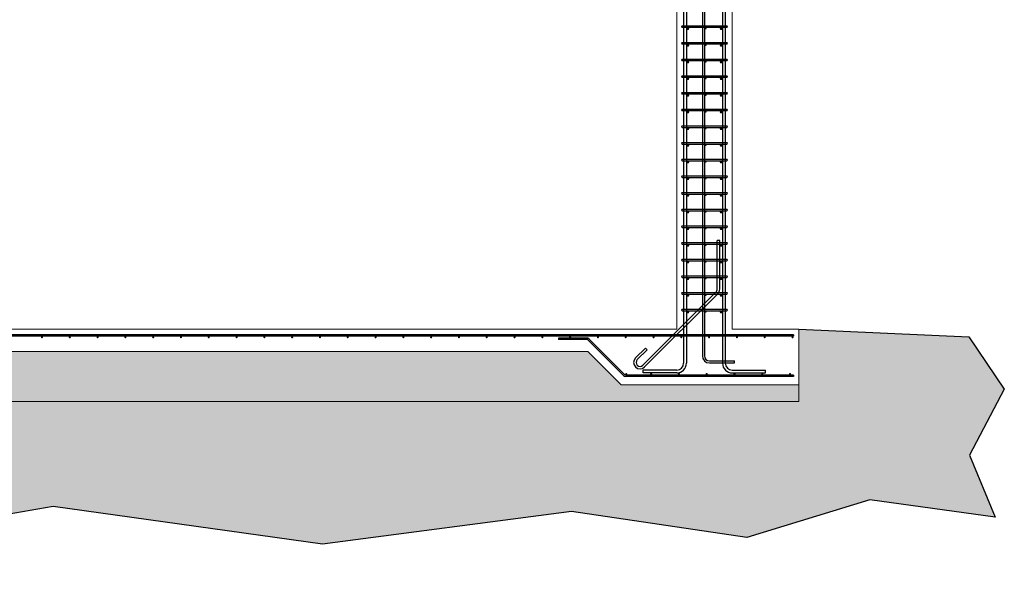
# Model space of a CAD drawing. Header units: inches. Extents: x 25395 to 30159, y 885 to 2190.
# Tile 7 of 15: x 26464 to 26818, y 906 to 1106. Entities that reach past the tile are written whole.
import ezdxf

# ---------------------------------------------------------------- set-up
doc = ezdxf.new("R2010")
doc.units = ezdxf.units.IN
doc.header["$LTSCALE"] = 0.01
doc.header["$MEASUREMENT"] = 0
for name, color, linetype, lineweight in [('A-WALL-FULL-INTR', 3, 'Continuous', 13), ('G-SECT2', 4, 'Continuous', 30), ('S-WALL-SHEA', 115, 'Continuous', 30), ('SDTL', 6, 'Continuous', 25)]:
    doc.layers.add(name, color=color, linetype=linetype, lineweight=lineweight)

msp = doc.modelspace()

# ---------------------------------------------------------------- hatches: boundary and pattern name
at = {"layer": 'G-SECT2'}
h = msp.add_hatch(dxfattribs=at)
h.set_pattern_fill('GRAVEL', color=256, scale=7.5)
h.set_pattern_definition([(228.0127875, (5.4, 7.5), (-60, -67.5), [1.00902, -99.8931604]), (184.9697407, (4.725, 6.75), (90, 7.5), [1.73151, -171.4194357]), (132.510447, (3, 6.6), (75, -82.5), [1.22091, -120.8702445]), (267.273689, (0.075, 4.725), (7.5, 150), [1.576785, -156.1016853]), (292.8336542, (0, 3.15), (-37.5, 90), [1.5461625, -153.0702985]), (357.273689, (0.6, 1.725), (-150, 7.5), [1.576785, -156.1016853]), (37.6942405, (2.175, 1.65), (-97.5, -75), [2.0852175, -206.4363641]), (72.2553284, (3.825, 2.925), (52.5, 165), [1.96866, -194.8974112]), (121.4295656, (4.425, 4.8), (-60, 97.5), [1.582125, -156.6305483]), (175.2363583, (3.6, 6.15), (82.5, -7.5), [1.80624, -88.5057193]), (222.3974378, (1.8, 6.3), (-90, -82.5), [2.33586, -231.2503125]), (138.8140748, (7.5, 4.65), (-52.5, 45), [0.7972575, -78.928836]), (171.4692344, (6.9, 5.175), (97.5, -15), [1.5167775, -150.1613356]), (225, (5.4, 5.4), (-8e-16, -7.5), [1.0606575, -9.5459442]), (203.1985905, (4.875, 6.3), (37.5, 15), [0.571185, -56.5471133]), (291.8014095, (4.35, 6.075), (-7.5, 22.5), [0.8077725, -39.5809636]), (30.9637565, (4.65, 5.325), (22.5, 15), [1.3119675, -42.4201717]), (161.565051, (5.775, 6), (15, -7.5), [0.9486825, -22.7684]), (16.3895403, (0, 6.075), (75, 22.5), [1.329, -131.5713386]), (70.346176, (1.275, 6.45), (-30, -82.5), [1.1149575, -110.3805581]), (293.1985905, (5.775, 7.5), (-15, 37.5), [1.1423625, -55.9759358]), (343.6104597, (6.225, 6.45), (-75, 22.5), [1.329, -131.5713386]), (339.4439548, (0, 1.425), (-37.5, 15), [1.2816, -62.798428]), (294.7751406, (1.2, 0.975), (-37.5, 82.5), [1.073835, -106.309823]), (66.8014095, (5.85, 0), (15, 37.5), [1.1423625, -55.9759358]), (17.3540246, (6.3, 1.05), (-97.5, -30), [1.2572325, -124.4656771]), (69.4439548, (2.175, 0), (-15, -37.5), [0.6408, -63.439228]), (101.3099325, (5.4, 0), (-7.5, 30), [0.382425, -37.8602214]), (165.9637565, (5.325, 0.375), (22.5, -7.5), [1.5461625, -29.3771297]), (186.009006, (3.825, 0.75), (75, 7.5), [1.432875, -141.8544238]), (303.6900675, (4.65, 4.65), (-7.5, 15), [1.081665, -25.9599696]), (353.1572266, (5.25, 3.75), (127.5, -15), [1.888455, -186.9567197]), (60.945396, (7.125, 3.525), (-30, -52.5), [0.77217, -76.445056]), (90, (7.5, 4.2), (-7.5, 7.5), [0.45, -7.05]), (120.2564372, (3.675, 0.975), (30, -52.5), [1.04193, -103.1514]), (48.0127875, (3.15, 1.875), (60, 67.5), [2.01804, -98.8841404]), (0, (4.5, 3.375), (7.5, 7.5), [1.95, -5.55]), (325.3048465, (6.45, 3.375), (75, -52.5), [1.185855, -117.3995573]), (254.054604, (7.425, 2.7), (-7.5, -30), [1.092015, -53.5088092]), (207.6459754, (7.125, 1.65), (-142.5, -75), [1.7779875, -176.0210564]), (175.4260787, (5.55, 0.825), (-97.5, 7.5), [1.8809925, -186.2180506])])
h.paths.add_polyline_path([(26744.44, 968.45), (26744.44, 974.45), (26680.44, 974.45), (26668.44, 986.45), (26312.44, 986.45), (26300.44, 974.45), (26236.44, 974.45), (26224.44, 986.45), (25988.44, 986.45), (25976.44, 974.45), (25912.44, 974.45), (25900.44, 986.45), (25544.44, 986.45), (25532.44, 974.45), (25468.44, 974.45), (25468.44, 968.45)])
at = {"layer": 'S-WALL-SHEA'}
h = msp.add_hatch(dxfattribs=at)
h.set_pattern_fill('EARTH', color=256, scale=35)
h.paths.add_polyline_path([(26818.31, 972.84), (26805.52, 991.75), (26744.44, 994.45), (26744.44, 974.45), (26744.44, 968.45), (25468.44, 968.45), (25468.44, 974.45), (25468.44, 994.45), (25407.35, 991.75), (25394.57, 972.84), (25407.1, 949.07), (25397.89, 926.83), (25442.9, 932.97), (25487.14, 919.42), (25550.3, 928.88), (25639.81, 917.12), (25736.8, 930.66), (25855.52, 909.95), (25936.84, 924.52), (26087.33, 905.85), (26106.44, 905.85), (26125.54, 905.85), (26276.03, 924.52), (26357.35, 909.95), (26476.07, 930.66), (26573.06, 917.12), (26662.57, 928.88), (26725.73, 919.42), (26769.97, 932.97), (26814.98, 926.83), (26805.77, 949.07)])

# ---------------------------------------------------------------- linework, layer by layer
at = {"layer": 'A-WALL-FULL-INTR'}
for p, q in [((26720.44, 1304.45), (26720.44, 994.45)), ((26700.44, 1282.45), (26700.44, 994.45)), ((26700.44, 994.45), (26280.44, 994.45)), ((26720.44, 994.45), (26744.44, 994.45)), ((26720.44, 994.45), (26744.44, 994.45)), ((26744.44, 994.45), (26744.44, 974.45)), ((26668.44, 986.45), (26312.44, 986.45)), ((26668.44, 986.45), (26680.44, 974.45)), ((26680.44, 974.45), (26744.44, 974.45)), ((26744.44, 974.45), (26744.44, 968.45)), ((26744.44, 968.45), (25468.44, 968.45))]:
    msp.add_line(p, q, dxfattribs=at)
at = {"layer": 'S-WALL-SHEA'}
msp.add_lwpolyline([(26744.44, 994.45), (26805.52, 991.75), (26818.31, 972.84), (26805.77, 949.07), (26814.98, 926.83), (26769.97, 932.97), (26725.73, 919.42), (26662.57, 928.88), (26573.06, 917.12), (26476.07, 930.66), (26357.35, 909.95), (26276.03, 924.52), (26125.54, 905.85), (26106.44, 905.85)], dxfattribs=at)
at = {"layer": 'SDTL'}
for p, q in [((26716.94, 1298.2), (26716.94, 982.2)), ((26717.94, 1298.2), (26717.94, 982.2)), ((26702.94, 1296.2), (26702.94, 982.2)), ((26703.94, 1296.2), (26703.94, 982.2)), ((26709.69, 1294.7), (26709.69, 984.82)), ((26710.44, 1294.7), (26710.44, 984.82)), ((26702.44, 1103.62), (26718.44, 1103.62)), ((26702.44, 1103.12), (26718.44, 1103.12)), ((26702.44, 1097.62), (26718.44, 1097.62)), ((26702.44, 1097.12), (26718.44, 1097.12)), ((26702.44, 1091.62), (26718.44, 1091.62)), ((26702.44, 1091.12), (26718.44, 1091.12)), ((26702.44, 1085.62), (26718.44, 1085.62)), ((26702.44, 1085.12), (26718.44, 1085.12)), ((26702.44, 1079.62), (26718.44, 1079.62)), ((26702.44, 1079.12), (26718.44, 1079.12)), ((26702.44, 1073.62), (26718.44, 1073.62)), ((26702.44, 1073.12), (26718.44, 1073.12)), ((26702.44, 1067.62), (26718.44, 1067.62)), ((26702.44, 1067.12), (26718.44, 1067.12)), ((26702.44, 1061.62), (26718.44, 1061.62)), ((26702.44, 1061.12), (26718.44, 1061.12)), ((26702.44, 1055.62), (26718.44, 1055.62)), ((26702.44, 1055.12), (26718.44, 1055.12)), ((26702.44, 1049.62), (26718.44, 1049.62)), ((26702.44, 1049.12), (26718.44, 1049.12)), ((26702.44, 1043.62), (26718.44, 1043.62)), ((26702.44, 1043.12), (26718.44, 1043.12)), ((26702.44, 1037.62), (26718.44, 1037.62)), ((26702.44, 1037.12), (26718.44, 1037.12)), ((26702.44, 1031.62), (26718.44, 1031.62)), ((26702.44, 1031.12), (26718.44, 1031.12)), ((26702.44, 1025.62), (26718.44, 1025.62)), ((26702.44, 1025.12), (26718.44, 1025.12)), ((26715.06, 1008.92), (26715.06, 1026.42)), ((26715.94, 1026.42), (26715.06, 1026.42)), ((26715.94, 1008.92), (26715.94, 1026.42)), ((26702.44, 1019.62), (26718.44, 1019.62)), ((26702.44, 1019.12), (26718.44, 1019.12)), ((26702.44, 1013.62), (26718.44, 1013.62)), ((26702.44, 1013.12), (26718.44, 1013.12)), ((26714.58, 1007.77), (26688.29, 981.47)), ((26688.91, 980.85), (26715.2, 1007.15)), ((26702.44, 1007.62), (26718.44, 1007.62)), ((26702.44, 1007.12), (26718.44, 1007.12)), ((26702.44, 1001.62), (26718.44, 1001.62)), ((26702.44, 1001.12), (26718.44, 1001.12)), ((26742.44, 992.45), (25470.44, 992.45)), ((26742.44, 991.95), (25470.44, 991.95)), ((26742.44, 992.45), (26742.44, 991.95)), ((26668.05, 991.26), (26657.9, 991.26)), ((26657.9, 991.26), (26657.9, 990.76)), ((26668.05, 990.76), (26657.9, 990.76)), ((26681.35, 977.78), (26668.59, 990.54)), ((26681.67, 978.17), (26668.94, 990.89)), ((26685.64, 984.12), (26689.17, 987.66)), ((26686.25, 983.5), (26689.79, 987.04)), ((26689.79, 987.04), (26689.17, 987.66)), ((26712.19, 983.07), (26721.19, 983.07)), ((26712.19, 982.32), (26721.19, 982.32)), ((26721.19, 982.32), (26721.19, 983.07)), ((26742.44, 977.95), (26682.2, 977.95)), ((26700.44, 979.7), (26688.44, 979.7)), ((26688.44, 978.7), (26688.44, 979.7)), ((26700.44, 978.7), (26688.44, 978.7)), ((26720.44, 979.7), (26732.44, 979.7)), ((26720.44, 978.7), (26732.44, 978.7)), ((26732.44, 978.7), (26732.44, 979.7)), ((26742.44, 977.95), (26742.44, 977.45)), ((26742.44, 977.45), (26682.14, 977.45))]:
    msp.add_line(p, q, dxfattribs=at)
for points, const_width in [([(26704.69, 1102.62, -1), (26704.19, 1102.62, -1)], 0.499), ([(26711, 1102.75, -1), (26710.62, 1102.75, -1)], 0.374), ([(26716.69, 1102.62, -1), (26716.19, 1102.62, -1)], 0.499), ([(26704.69, 1096.62, -1), (26704.19, 1096.62, -1)], 0.499), ([(26711, 1096.75, -1), (26710.62, 1096.75, -1)], 0.374), ([(26716.69, 1096.62, -1), (26716.19, 1096.62, -1)], 0.499), ([(26704.69, 1090.62, -1), (26704.19, 1090.62, -1)], 0.499), ([(26711, 1090.75, -1), (26710.62, 1090.75, -1)], 0.374), ([(26716.69, 1090.62, -1), (26716.19, 1090.62, -1)], 0.499), ([(26704.69, 1084.62, -1), (26704.19, 1084.62, -1)], 0.499), ([(26711, 1084.75, -1), (26710.62, 1084.75, -1)], 0.374), ([(26716.69, 1084.62, -1), (26716.19, 1084.62, -1)], 0.499), ([(26704.69, 1078.62, -1), (26704.19, 1078.62, -1)], 0.499), ([(26711, 1078.75, -1), (26710.62, 1078.75, -1)], 0.374), ([(26716.69, 1078.62, -1), (26716.19, 1078.62, -1)], 0.499), ([(26704.69, 1072.62, -1), (26704.19, 1072.62, -1)], 0.499), ([(26711, 1072.75, -1), (26710.62, 1072.75, -1)], 0.374), ([(26716.69, 1072.62, -1), (26716.19, 1072.62, -1)], 0.499), ([(26704.69, 1066.62, -1), (26704.19, 1066.62, -1)], 0.499), ([(26711, 1066.75, -1), (26710.62, 1066.75, -1)], 0.374), ([(26716.69, 1066.62, -1), (26716.19, 1066.62, -1)], 0.499), ([(26704.69, 1060.62, -1), (26704.19, 1060.62, -1)], 0.499), ([(26711, 1060.75, -1), (26710.62, 1060.75, -1)], 0.374), ([(26716.69, 1060.62, -1), (26716.19, 1060.62, -1)], 0.499), ([(26704.69, 1054.62, -1), (26704.19, 1054.62, -1)], 0.499), ([(26711, 1054.75, -1), (26710.62, 1054.75, -1)], 0.374), ([(26716.69, 1054.62, -1), (26716.19, 1054.62, -1)], 0.499), ([(26704.69, 1048.62, -1), (26704.19, 1048.62, -1)], 0.499), ([(26711, 1048.75, -1), (26710.62, 1048.75, -1)], 0.374), ([(26716.69, 1048.62, -1), (26716.19, 1048.62, -1)], 0.499), ([(26704.69, 1042.62, -1), (26704.19, 1042.62, -1)], 0.499), ([(26711, 1042.75, -1), (26710.62, 1042.75, -1)], 0.374), ([(26716.69, 1042.62, -1), (26716.19, 1042.62, -1)], 0.499), ([(26704.69, 1036.62, -1), (26704.19, 1036.62, -1)], 0.499), ([(26711, 1036.75, -1), (26710.62, 1036.75, -1)], 0.374), ([(26716.69, 1036.62, -1), (26716.19, 1036.62, -1)], 0.499), ([(26704.69, 1030.62, -1), (26704.19, 1030.62, -1)], 0.499), ([(26711, 1030.75, -1), (26710.62, 1030.75, -1)], 0.374), ([(26716.69, 1030.62, -1), (26716.19, 1030.62, -1)], 0.499), ([(26704.69, 1024.62, -1), (26704.19, 1024.62, -1)], 0.499), ([(26711, 1024.75, -1), (26710.62, 1024.75, -1)], 0.374), ([(26716.69, 1024.62, -1), (26716.19, 1024.62, -1)], 0.499), ([(26704.69, 1018.62, -1), (26704.19, 1018.62, -1)], 0.499), ([(26711, 1018.75, -1), (26710.62, 1018.75, -1)], 0.374), ([(26716.69, 1018.62, -1), (26716.19, 1018.62, -1)], 0.499), ([(26704.69, 1012.62, -1), (26704.19, 1012.62, -1)], 0.499), ([(26711, 1012.75, -1), (26710.62, 1012.75, -1)], 0.374), ([(26716.69, 1012.62, -1), (26716.19, 1012.62, -1)], 0.499), ([(26704.69, 1006.62, -1), (26704.19, 1006.62, -1)], 0.499), ([(26711, 1006.75, -1), (26710.62, 1006.75, -1)], 0.374), ([(26716.69, 1006.62, -1), (26716.19, 1006.62, -1)], 0.499), ([(26704.69, 1000.62, -1), (26704.19, 1000.62, -1)], 0.499), ([(26711, 1000.75, -1), (26710.62, 1000.75, -1)], 0.374), ([(26716.69, 1000.62, -1), (26716.19, 1000.62, -1)], 0.499), ([(26471.92, 991.57, 1), (26472.3, 991.57, 1)], 0.374), ([(26481.92, 991.57, 1), (26482.3, 991.57, 1)], 0.374), ([(26491.92, 991.57, 1), (26492.3, 991.57, 1)], 0.374), ([(26501.92, 991.57, 1), (26502.3, 991.57, 1)], 0.374), ([(26511.92, 991.57, 1), (26512.3, 991.57, 1)], 0.374), ([(26521.92, 991.57, 1), (26522.3, 991.57, 1)], 0.374), ([(26531.92, 991.57, 1), (26532.3, 991.57, 1)], 0.374), ([(26541.92, 991.57, 1), (26542.3, 991.57, 1)], 0.374), ([(26551.92, 991.57, 1), (26552.3, 991.57, 1)], 0.374), ([(26561.92, 991.57, 1), (26562.3, 991.57, 1)], 0.374), ([(26571.92, 991.57, 1), (26572.3, 991.57, 1)], 0.374), ([(26581.92, 991.57, 1), (26582.3, 991.57, 1)], 0.374), ([(26591.92, 991.57, 1), (26592.3, 991.57, 1)], 0.374), ([(26601.92, 991.57, 1), (26602.3, 991.57, 1)], 0.374), ([(26611.92, 991.57, 1), (26612.3, 991.57, 1)], 0.374), ([(26621.92, 991.57, 1), (26622.3, 991.57, 1)], 0.374), ([(26631.92, 991.57, 1), (26632.3, 991.57, 1)], 0.374), ([(26641.92, 991.57, 1), (26642.3, 991.57, 1)], 0.374), ([(26651.92, 991.57, 1), (26652.3, 991.57, 1)], 0.374), ([(26661.92, 991.57, 1), (26662.3, 991.57, 1)], 0.374), ([(26671.92, 991.57, 1), (26672.3, 991.57, 1)], 0.374), ([(26681.92, 991.57, 1), (26682.3, 991.57, 1)], 0.374), ([(26691.92, 991.57, 1), (26692.3, 991.57, 1)], 0.374), ([(26701.92, 991.57, 1), (26702.3, 991.57, 1)], 0.374), ([(26711.92, 991.57, 1), (26712.3, 991.57, 1)], 0.374), ([(26721.92, 991.57, 1), (26722.3, 991.57, 1)], 0.374), ([(26731.92, 991.57, 1), (26732.3, 991.57, 1)], 0.374), ([(26741.92, 991.57, 1), (26742.3, 991.57, 1)], 0.374), ([(26682.47, 978.32, -1), (26682.09, 978.32, -1)], 0.374), ([(26691.44, 978.32, -1), (26691.06, 978.32, -1)], 0.374), ([(26701.44, 978.32, -1), (26701.06, 978.32, -1)], 0.374), ([(26711.44, 978.32, -1), (26711.06, 978.32, -1)], 0.374), ([(26721.44, 978.32, -1), (26721.06, 978.32, -1)], 0.374), ([(26731.44, 978.32, -1), (26731.06, 978.32, -1)], 0.374), ([(26741.44, 978.32, -1), (26741.06, 978.32, -1)], 0.374)]:
    msp.add_lwpolyline(points, format="xyb", close=True, dxfattribs=dict(at, const_width=const_width))
for centre, radius, start, end in [((26702.44, 1103.37), 0.25, 90, 270), ((26718.44, 1103.37), 0.25, 270, 90), ((26702.44, 1097.37), 0.25, 90, 270), ((26718.44, 1097.37), 0.25, 270, 90), ((26702.44, 1091.37), 0.25, 90, 270), ((26718.44, 1091.37), 0.25, 270, 90), ((26702.44, 1085.37), 0.25, 90, 270), ((26718.44, 1085.37), 0.25, 270, 90), ((26702.44, 1079.37), 0.25, 90, 270), ((26718.44, 1079.37), 0.25, 270, 90), ((26702.44, 1073.37), 0.25, 90, 270), ((26718.44, 1073.37), 0.25, 270, 90), ((26702.44, 1067.37), 0.25, 90, 270), ((26718.44, 1067.37), 0.25, 270, 90), ((26702.44, 1061.37), 0.25, 90, 270), ((26718.44, 1061.37), 0.25, 270, 90), ((26702.44, 1055.37), 0.25, 90, 270), ((26718.44, 1055.37), 0.25, 270, 90), ((26702.44, 1049.37), 0.25, 90, 270), ((26718.44, 1049.37), 0.25, 270, 90), ((26702.44, 1043.37), 0.25, 90, 270), ((26718.44, 1043.37), 0.25, 270, 90), ((26702.44, 1037.37), 0.25, 90, 270), ((26718.44, 1037.37), 0.25, 270, 90), ((26702.44, 1031.37), 0.25, 90, 270), ((26718.44, 1031.37), 0.25, 270, 90), ((26702.44, 1025.37), 0.25, 90, 270), ((26718.44, 1025.37), 0.25, 270, 90), ((26702.44, 1019.37), 0.25, 90, 270), ((26718.44, 1019.37), 0.25, 270, 90), ((26702.44, 1013.37), 0.25, 90, 270), ((26718.44, 1013.37), 0.25, 270, 90), ((26702.44, 1007.37), 0.25, 90, 270), ((26713.44, 1008.92), 1.62, 315, 0), ((26713.44, 1008.92), 2.5, 315, 0), ((26718.44, 1007.37), 0.25, 270, 90), ((26702.44, 1001.37), 0.25, 90, 270), ((26718.44, 1001.37), 0.25, 270, 90), ((26668.05, 990.01), 1.25, 45, 90), ((26668.05, 990.01), 0.75, 45, 90), ((26712.19, 984.82), 2.5, 180, 270), ((26712.19, 984.82), 1.75, 180, 270), ((26687.27, 982.49), 2.31, 135, 315), ((26687.27, 982.49), 1.44, 135, 315), ((26700.44, 982.2), 2.5, 270, 0), ((26700.44, 982.2), 3.5, 270, 0), ((26720.44, 982.2), 3.5, 180, 270), ((26720.44, 982.2), 2.5, 180, 270), ((26682.14, 978.57), 1.12, 225, 270), ((26682.2, 978.7), 0.75, 225, 270)]:
    msp.add_arc(centre, radius, start, end, dxfattribs=at)

doc.saveas('drawing.dxf')
